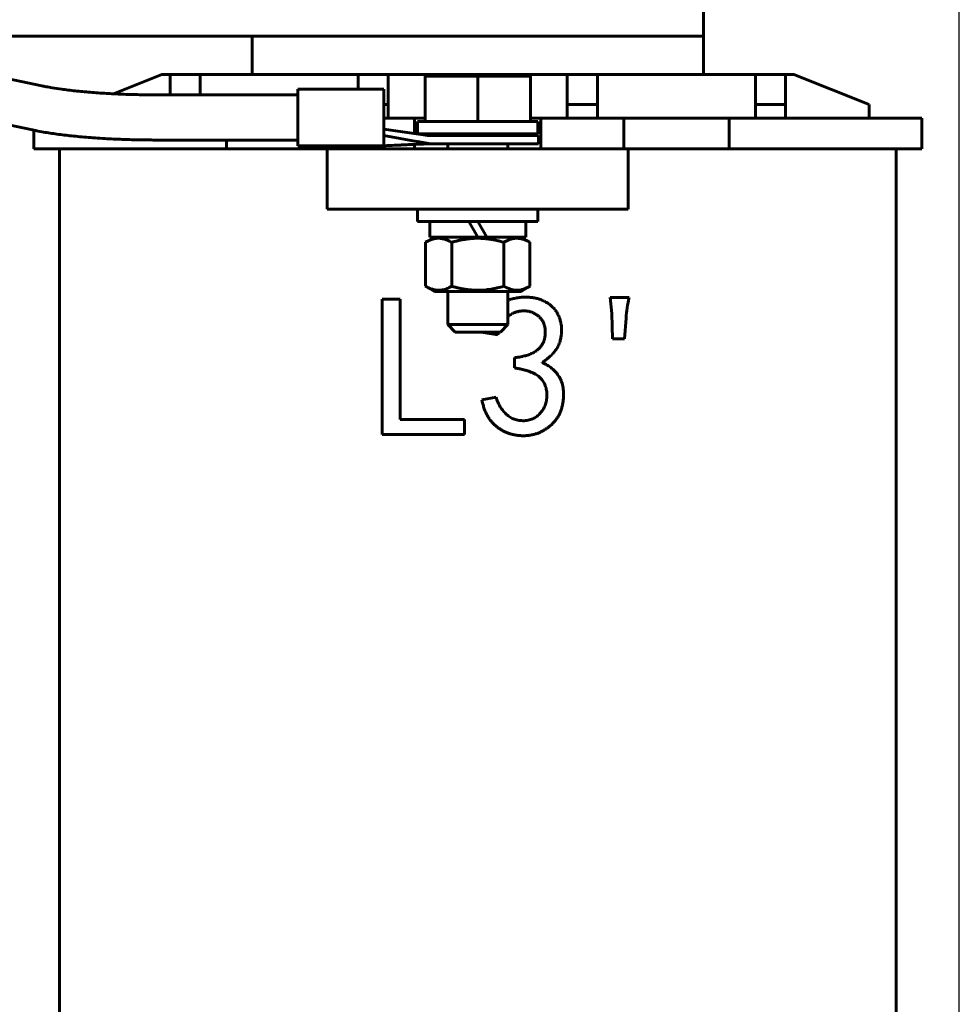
# Model space of a CAD drawing. Header units: millimetres. Extents: x 0 to 297, y 0 to 420.
# Tile 7 of 10: x 127 to 158, y 149 to 182. Entities that reach past the tile are written whole.
import ezdxf

# ---------------------------------------------------------------- set-up
doc = ezdxf.new("R2010")
doc.units = ezdxf.units.MM
doc.linetypes.add('K5LT_BASIC', pattern=[0])
doc.linetypes.add('K5LT_THIN', pattern=[0])
doc.layers.add('Системный слой', color=7, linetype='Continuous')
doc.styles.add('KDIMTEXTSTYLE', font='GOST_AU.SHX', dxfattribs={"width": 0.96, "oblique": 15, "height": 5})
doc.dimstyles.new('KDIMSTYLE (0.50)', dxfattribs={"dimtxt": 5, "dimasz": 1, "dimexe": 2, "dimexo": 0, "dimgap": 1, "dimtad": 1, "dimlfac": 2, "dimtxsty": 'KDIMTEXTSTYLE', "dimsah": 1, "dimcen": 0, "dimdle": 1, "dimadec": 0, "dimazin": 0, "dimtfac": 0.667, "dimtmove": 0, "dimatfit": 3, "dimfxl": 1, "dimtvp": 1, "dimtolj": 1, "dimtzin": 0, "dimarcsym": 0})

# ---------------------------------------------------------------- blocks, each defined once
blk = doc.blocks.new('U1')
at = {"layer": 'Системный слой', "color": 150, "linetype": 'K5LT_BASIC', "lineweight": 60, "true_color": 0x0080ff}
for p, q in [((135.857, 179.681), (135.86, 179.871)), ((135.86, 179.871), (135.863, 179.572)), ((135.863, 179.572), (135.864, 178.897)), ((135.864, 178.897), (135.863, 178.242)), ((135.86, 177.99), (135.857, 178.181)), ((135.863, 178.242), (135.86, 177.99))]:
    blk.add_line(p, q, dxfattribs=at)
blk = doc.blocks.new('U2')
at = {"layer": 'Системный слой', "color": 150, "linetype": 'K5LT_BASIC', "lineweight": 60, "true_color": 0x0080ff}
for p, q in [((139.842, 178.799), (140.092, 178.799)), ((140.128, 178.799), (141.805, 178.799)), ((141.878, 178.799), (143.555, 178.799)), ((143.592, 178.799), (143.842, 178.799))]:
    blk.add_line(p, q, dxfattribs=at)
blk = doc.blocks.new('U3')
at = {"layer": 'Системный слой', "color": 150, "linetype": 'K5LT_BASIC', "lineweight": 60, "true_color": 0x0080ff}
for p, q in [((141.878, 178.799), (141.842, 178.799)), ((143.592, 178.799), (143.555, 178.799))]:
    blk.add_line(p, q, dxfattribs=at)
blk = doc.blocks.new('U4')
at = {"layer": 'Системный слой', "color": 150, "linetype": 'K5LT_BASIC', "lineweight": 60, "true_color": 0x0080ff}
for p, q in [((140.128, 178.799), (140.092, 178.799)), ((141.842, 178.799), (141.805, 178.799))]:
    blk.add_line(p, q, dxfattribs=at)
blk = doc.blocks.new('U8')
at = {"layer": 'Системный слой', "color": 150, "linetype": 'K5LT_BASIC', "lineweight": 60, "true_color": 0x0080ff}
for p, q in [((141.842, 174.951), (140.25, 174.951)), ((143.433, 174.951), (142.14, 174.951))]:
    blk.add_line(p, q, dxfattribs=at)
blk = doc.blocks.new('U9')
at = {"layer": 'Системный слой', "color": 150, "linetype": 'K5LT_BASIC', "lineweight": 60, "true_color": 0x0080ff}
for p, q in [((141.842, 173.151), (140.404, 173.151)), ((143.279, 173.151), (141.842, 173.151))]:
    blk.add_line(p, q, dxfattribs=at)
blk = doc.blocks.new('U10')
at = {"layer": 'Системный слой', "color": 150, "linetype": 'K5LT_BASIC', "lineweight": 60, "true_color": 0x0080ff}
for p, q in [((142.842, 178.382), (142.842, 178.326)), ((142.842, 178.057), (142.842, 177.884)), ((142.842, 173.151), (142.842, 172.049))]:
    blk.add_line(p, q, dxfattribs=at)
blk = doc.blocks.new('U11')
at = {"layer": 'Системный слой', "color": 150, "linetype": 'K5LT_BASIC', "lineweight": 60, "true_color": 0x0080ff}
for p, q in [((140.842, 178.382), (140.842, 178.326)), ((140.842, 178.057), (140.842, 177.884)), ((140.842, 173.151), (140.842, 172.049))]:
    blk.add_line(p, q, dxfattribs=at)
blk = doc.blocks.new('U33')
at = {"layer": 'Системный слой', "color": 150, "linetype": 'K5LT_BASIC', "lineweight": 60, "true_color": 0x0080ff}
blk.add_line((149.342, 181.635), (119.524, 181.635), dxfattribs=at)
blk = doc.blocks.new('U38')
at = {"layer": 'Системный слой', "color": 150, "linetype": 'K5LT_BASIC', "lineweight": 60, "true_color": 0x0080ff}
for p, q in [((139.742, 178.396), (139.742, 178.909)), ((139.742, 177.884), (139.742, 178.035))]:
    blk.add_line(p, q, dxfattribs=at)
blk = doc.blocks.new('U47')
at = {"layer": 'Системный слой', "color": 150, "linetype": 'K5LT_BASIC', "lineweight": 60, "true_color": 0x0080ff}
for p, q in [((149.342, 181.635), (149.342, 180.359)), ((149.342, 132.909), (149.342, 130.235))]:
    blk.add_line(p, q, dxfattribs=at)
blk = doc.blocks.new('U48')
at = {"layer": 'Системный слой', "color": 150, "linetype": 'K5LT_BASIC', "lineweight": 60, "true_color": 0x0080ff}
for p, q in [((134.342, 180.359), (134.342, 181.635)), ((134.342, 130.235), (134.342, 132.909))]:
    blk.add_line(p, q, dxfattribs=at)
blk = doc.blocks.new('U53')
at = {"layer": 'Системный слой', "color": 150, "linetype": 'K5LT_BASIC', "lineweight": 60, "true_color": 0x0080ff}
for p, q in [((143.099, 172.457), (143.068, 172.446)), ((143.129, 172.466), (143.099, 172.457)), ((143.144, 172.47), (143.129, 172.466)), ((143.152, 172.472), (143.144, 172.47)), ((143.155, 172.473), (143.152, 172.472)), ((143.157, 172.474), (143.155, 172.473)), ((143.186, 172.481), (143.157, 172.474)), ((143.216, 172.487), (143.186, 172.481)), ((143.231, 172.49), (143.216, 172.487)), ((143.238, 172.492), (143.231, 172.49)), ((143.242, 172.492), (143.238, 172.492)), ((143.244, 172.493), (143.242, 172.492)), ((143.274, 172.497), (143.244, 172.493)), ((143.302, 172.5), (143.274, 172.497)), ((143.317, 172.502), (143.302, 172.5)), ((143.324, 172.502), (143.317, 172.502)), ((143.328, 172.502), (143.324, 172.502)), ((143.33, 172.502), (143.328, 172.502)), ((143.358, 172.503), (143.33, 172.502)), ((143.387, 172.503), (143.358, 172.503)), ((143.402, 172.502), (143.387, 172.503)), ((143.409, 172.502), (143.402, 172.502)), ((143.413, 172.502), (143.409, 172.502)), ((143.415, 172.502), (143.413, 172.502)), ((143.442, 172.499), (143.415, 172.502)), ((143.471, 172.496), (143.442, 172.499)), ((143.485, 172.494), (143.471, 172.496)), ((143.492, 172.493), (143.485, 172.494)), ((143.496, 172.492), (143.492, 172.493)), ((143.497, 172.492), (143.496, 172.492)), ((143.525, 172.487), (143.497, 172.492)), ((143.553, 172.481), (143.525, 172.487)), ((143.567, 172.477), (143.553, 172.481)), ((143.574, 172.475), (143.567, 172.477)), ((143.578, 172.474), (143.574, 172.475)), ((143.579, 172.473), (143.578, 172.474)), ((143.605, 172.465), (143.579, 172.473)), ((143.634, 172.455), (143.605, 172.465)), ((143.648, 172.449), (143.634, 172.455)), ((143.655, 172.447), (143.648, 172.449)), ((142.856, 172.311), (142.842, 172.298)), ((142.878, 172.332), (142.856, 172.311)), ((142.89, 172.341), (142.878, 172.332)), ((142.896, 172.346), (142.89, 172.341)), ((142.899, 172.349), (142.896, 172.346)), ((142.9, 172.35), (142.899, 172.349)), ((142.928, 172.371), (142.9, 172.35)), ((142.955, 172.39), (142.928, 172.371)), ((142.969, 172.398), (142.955, 172.39)), ((142.976, 172.402), (142.969, 172.398)), ((142.98, 172.404), (142.976, 172.402)), ((142.982, 172.405), (142.98, 172.404)), ((143.011, 172.421), (142.982, 172.405)), ((143.04, 172.434), (143.011, 172.421)), ((143.055, 172.44), (143.04, 172.434)), ((143.063, 172.443), (143.055, 172.44)), ((143.067, 172.445), (143.063, 172.443)), ((143.068, 172.446), (143.067, 172.445)), ((143.658, 172.445), (143.655, 172.447)), ((143.66, 172.444), (143.658, 172.445)), ((143.688, 172.432), (143.66, 172.444)), ((143.715, 172.419), (143.688, 172.432)), ((143.729, 172.413), (143.715, 172.419)), ((143.735, 172.409), (143.729, 172.413)), ((143.738, 172.407), (143.735, 172.409)), ((143.74, 172.406), (143.738, 172.407)), ((143.767, 172.391), (143.74, 172.406)), ((143.792, 172.376), (143.767, 172.391)), ((143.804, 172.368), (143.792, 172.376)), ((143.81, 172.364), (143.804, 172.368)), ((143.813, 172.362), (143.81, 172.364)), ((143.814, 172.361), (143.813, 172.362)), ((143.838, 172.343), (143.814, 172.361)), ((143.86, 172.326), (143.838, 172.343)), ((143.871, 172.316), (143.86, 172.326)), ((143.876, 172.312), (143.871, 172.316)), ((143.878, 172.309), (143.876, 172.312)), ((143.88, 172.308), (143.878, 172.309)), ((143.9, 172.289), (143.88, 172.308)), ((143.919, 172.269), (143.9, 172.289)), ((143.928, 172.258), (143.919, 172.269)), ((143.933, 172.253), (143.928, 172.258)), ((143.935, 172.25), (143.933, 172.253)), ((143.936, 172.249), (143.935, 172.25)), ((143.953, 172.228), (143.936, 172.249)), ((143.97, 172.205), (143.953, 172.228)), ((143.978, 172.194), (143.97, 172.205)), ((143.981, 172.188), (143.978, 172.194)), ((143.983, 172.185), (143.981, 172.188)), ((143.984, 172.184), (143.983, 172.185)), ((143.998, 172.16), (143.984, 172.184)), ((144.011, 172.135), (143.998, 172.16)), ((144.017, 172.122), (144.011, 172.135)), ((144.02, 172.115), (144.017, 172.122)), ((142.537, 171.799), (142.526, 171.769)), ((144.022, 172.112), (144.02, 172.115)), ((144.022, 172.11), (144.022, 172.112)), ((144.033, 172.085), (144.022, 172.11)), ((144.043, 172.058), (144.033, 172.085)), ((144.048, 172.044), (144.043, 172.058)), ((144.05, 172.037), (144.048, 172.044)), ((144.051, 172.033), (144.05, 172.037)), ((144.052, 172.032), (144.051, 172.033)), ((144.059, 172.005), (144.052, 172.032)), ((144.067, 171.975), (144.059, 172.005)), ((144.07, 171.96), (144.067, 171.975)), ((144.071, 171.953), (144.07, 171.96)), ((144.072, 171.949), (144.071, 171.953)), ((144.072, 171.947), (144.072, 171.949)), ((144.077, 171.916), (144.072, 171.947)), ((144.081, 171.884), (144.077, 171.916)), ((144.082, 171.868), (144.081, 171.884)), ((144.083, 171.86), (144.082, 171.868)), ((144.083, 171.856), (144.083, 171.86)), ((144.083, 171.854), (144.083, 171.856)), ((144.085, 171.823), (144.083, 171.854)), ((144.085, 171.791), (144.085, 171.823)), ((142.505, 171.711), (142.504, 171.709)), ((142.506, 171.715), (142.505, 171.711)), ((142.509, 171.723), (142.506, 171.715)), ((142.515, 171.739), (142.509, 171.723)), ((142.526, 171.769), (142.515, 171.739)), ((144.02, 171.458), (144.031, 171.483)), ((144.031, 171.483), (144.041, 171.509)), ((144.041, 171.511), (144.042, 171.514)), ((144.041, 171.509), (144.041, 171.511)), ((144.042, 171.514), (144.045, 171.521)), ((144.045, 171.521), (144.049, 171.534)), ((144.049, 171.534), (144.057, 171.561)), ((144.057, 171.561), (144.064, 171.589)), ((144.064, 171.591), (144.065, 171.594)), ((144.064, 171.589), (144.064, 171.591)), ((144.065, 171.594), (144.067, 171.602)), ((144.067, 171.602), (144.07, 171.616)), ((144.07, 171.616), (144.075, 171.645)), ((144.075, 171.645), (144.079, 171.673)), ((144.079, 171.673), (144.08, 171.675)), ((144.08, 171.679), (144.081, 171.686)), ((144.08, 171.675), (144.08, 171.679)), ((144.081, 171.686), (144.082, 171.701)), ((144.082, 171.701), (144.084, 171.73)), ((144.084, 171.73), (144.085, 171.762)), ((144.085, 171.776), (144.085, 171.791)), ((144.085, 171.768), (144.085, 171.776)), ((144.085, 171.764), (144.085, 171.768)), ((144.085, 171.762), (144.085, 171.764)), ((143.729, 171.136), (143.742, 171.145)), ((143.742, 171.145), (143.769, 171.163)), ((143.769, 171.163), (143.792, 171.179)), ((143.792, 171.179), (143.794, 171.181)), ((143.794, 171.181), (143.797, 171.183)), ((143.797, 171.183), (143.803, 171.188)), ((143.803, 171.188), (143.815, 171.197)), ((143.815, 171.197), (143.839, 171.217)), ((143.839, 171.217), (143.86, 171.236)), ((143.86, 171.236), (143.861, 171.237)), ((143.861, 171.237), (143.864, 171.24)), ((143.864, 171.24), (143.869, 171.245)), ((143.869, 171.245), (143.879, 171.255)), ((143.879, 171.255), (143.9, 171.277)), ((143.9, 171.277), (143.918, 171.297)), ((143.918, 171.297), (143.919, 171.299)), ((143.919, 171.299), (143.921, 171.302)), ((143.921, 171.302), (143.926, 171.307)), ((143.926, 171.307), (143.935, 171.318)), ((143.935, 171.318), (143.952, 171.341)), ((143.952, 171.341), (143.968, 171.364)), ((143.968, 171.364), (143.969, 171.365)), ((143.969, 171.365), (143.97, 171.368)), ((143.97, 171.368), (143.974, 171.374)), ((143.974, 171.374), (143.982, 171.386)), ((143.982, 171.386), (143.996, 171.411)), ((143.996, 171.411), (144.008, 171.434)), ((144.008, 171.434), (144.009, 171.436)), ((144.009, 171.436), (144.011, 171.439)), ((144.011, 171.439), (144.014, 171.445)), ((144.014, 171.445), (144.02, 171.458)), ((143.057, 170.946), (143.061, 170.946)), ((143.061, 170.946), (143.064, 170.947)), ((143.064, 170.947), (143.07, 170.947)), ((143.07, 170.947), (143.078, 170.948)), ((143.078, 170.948), (143.09, 170.949)), ((143.09, 170.949), (143.108, 170.951)), ((143.108, 170.951), (143.135, 170.954)), ((143.135, 170.954), (143.175, 170.959)), ((143.175, 170.959), (143.192, 170.962)), ((143.192, 170.962), (143.194, 170.962)), ((143.194, 170.962), (143.2, 170.963)), ((143.2, 170.963), (143.211, 170.965)), ((143.211, 170.965), (143.233, 170.968)), ((143.233, 170.968), (143.277, 170.976)), ((143.277, 170.976), (143.315, 170.984)), ((143.315, 170.984), (143.318, 170.985)), ((143.318, 170.985), (143.323, 170.986)), ((143.323, 170.986), (143.334, 170.988)), ((143.334, 170.988), (143.355, 170.993)), ((143.355, 170.993), (143.397, 171.003)), ((143.397, 171.003), (143.43, 171.012)), ((143.43, 171.012), (143.433, 171.012)), ((143.433, 171.012), (143.437, 171.014)), ((143.437, 171.014), (143.447, 171.016)), ((143.447, 171.016), (143.465, 171.022)), ((143.465, 171.022), (143.503, 171.034)), ((143.503, 171.034), (143.534, 171.045)), ((143.534, 171.045), (143.537, 171.046)), ((143.537, 171.046), (143.541, 171.047)), ((143.541, 171.047), (143.549, 171.05)), ((143.549, 171.05), (143.567, 171.057)), ((143.567, 171.057), (143.601, 171.071)), ((143.601, 171.071), (143.63, 171.084)), ((143.63, 171.084), (143.632, 171.085)), ((143.632, 171.085), (143.636, 171.087)), ((143.636, 171.087), (143.644, 171.09)), ((143.644, 171.09), (143.659, 171.098)), ((143.659, 171.098), (143.69, 171.114)), ((143.69, 171.114), (143.716, 171.129)), ((143.716, 171.129), (143.718, 171.13)), ((143.718, 171.13), (143.722, 171.132)), ((143.722, 171.132), (143.729, 171.136))]:
    blk.add_line(p, q, dxfattribs=at)
blk = doc.blocks.new('U54')
at = {"layer": 'Системный слой', "color": 150, "linetype": 'K5LT_BASIC', "lineweight": 60, "true_color": 0x0080ff}
for p, q in [((142.842, 172.852), (142.888, 172.87)), ((142.888, 172.87), (142.89, 172.871)), ((142.89, 172.871), (142.893, 172.872)), ((142.893, 172.872), (142.9, 172.874)), ((142.9, 172.874), (142.912, 172.879)), ((142.912, 172.879), (142.939, 172.888)), ((142.939, 172.888), (142.991, 172.903)), ((142.991, 172.903), (142.993, 172.904)), ((142.993, 172.904), (142.997, 172.905)), ((142.997, 172.905), (143.005, 172.907)), ((143.005, 172.907), (143.02, 172.911)), ((143.02, 172.911), (143.05, 172.918)), ((143.05, 172.918), (143.101, 172.929)), ((143.101, 172.929), (143.103, 172.929)), ((143.103, 172.929), (143.108, 172.93)), ((143.108, 172.93), (143.118, 172.932)), ((143.118, 172.932), (143.137, 172.935)), ((143.137, 172.935), (143.176, 172.941)), ((143.176, 172.941), (143.216, 172.946)), ((143.216, 172.946), (143.218, 172.946)), ((143.218, 172.946), (143.223, 172.947)), ((143.223, 172.947), (143.233, 172.948)), ((143.233, 172.948), (143.254, 172.95)), ((143.254, 172.95), (143.294, 172.953)), ((143.294, 172.953), (143.333, 172.956)), ((143.333, 172.956), (143.335, 172.956)), ((143.335, 172.956), (143.34, 172.956)), ((143.34, 172.956), (143.35, 172.957)), ((143.35, 172.957), (143.371, 172.958)), ((143.371, 172.958), (143.411, 172.959)), ((143.411, 172.959), (143.445, 172.959)), ((143.445, 172.959), (143.447, 172.959)), ((143.447, 172.959), (143.452, 172.958)), ((143.452, 172.958), (143.462, 172.958)), ((143.462, 172.958), (143.481, 172.958)), ((143.481, 172.958), (143.518, 172.956)), ((143.518, 172.956), (143.554, 172.954)), ((143.554, 172.954), (143.556, 172.953)), ((143.556, 172.953), (143.561, 172.953)), ((143.561, 172.953), (143.571, 172.952)), ((143.571, 172.952), (143.59, 172.951)), ((143.59, 172.951), (143.628, 172.947)), ((143.628, 172.947), (143.66, 172.943)), ((143.66, 172.943), (143.662, 172.943)), ((143.662, 172.943), (143.667, 172.942)), ((143.667, 172.942), (143.676, 172.941)), ((143.676, 172.941), (143.694, 172.938)), ((143.694, 172.938), (143.729, 172.931)), ((143.729, 172.931), (143.762, 172.924)), ((143.762, 172.924), (143.764, 172.924)), ((143.764, 172.924), (143.768, 172.923)), ((143.768, 172.923), (143.777, 172.921)), ((143.777, 172.921), (143.794, 172.917)), ((143.794, 172.917), (143.828, 172.908)), ((143.828, 172.908), (143.859, 172.899)), ((143.859, 172.899), (143.861, 172.898)), ((143.861, 172.898), (143.865, 172.897)), ((143.865, 172.897), (143.873, 172.894)), ((143.873, 172.894), (143.89, 172.889)), ((143.89, 172.889), (143.922, 172.877)), ((143.922, 172.877), (143.953, 172.866)), ((143.953, 172.866), (143.956, 172.865)), ((143.956, 172.865), (143.96, 172.863)), ((143.96, 172.863), (143.968, 172.86)), ((143.968, 172.86), (143.984, 172.853)), ((143.984, 172.853), (144.016, 172.84)), ((144.016, 172.84), (144.044, 172.827)), ((144.044, 172.827), (144.046, 172.826)), ((144.046, 172.826), (144.05, 172.824)), ((144.05, 172.824), (144.057, 172.82)), ((144.057, 172.82), (144.072, 172.812)), ((144.072, 172.812), (144.102, 172.797)), ((144.102, 172.797), (144.13, 172.781)), ((144.13, 172.781), (144.132, 172.78)), ((144.132, 172.78), (144.135, 172.778)), ((144.135, 172.778), (144.142, 172.773)), ((144.142, 172.773), (144.157, 172.765)), ((144.157, 172.765), (144.185, 172.747)), ((144.185, 172.747), (144.209, 172.73)), ((144.209, 172.73), (144.21, 172.729)), ((144.21, 172.729), (144.213, 172.726)), ((144.213, 172.726), (144.22, 172.722)), ((144.22, 172.722), (144.232, 172.712)), ((144.232, 172.712), (144.257, 172.692)), ((144.257, 172.692), (144.281, 172.672)), ((144.281, 172.672), (144.282, 172.671)), ((144.282, 172.671), (144.285, 172.668)), ((144.285, 172.668), (144.291, 172.663)), ((144.291, 172.663), (144.303, 172.652)), ((144.303, 172.652), (144.327, 172.63)), ((144.327, 172.63), (144.347, 172.61)), ((144.347, 172.61), (144.348, 172.609)), ((144.348, 172.609), (144.351, 172.606)), ((144.351, 172.606), (144.356, 172.6)), ((144.356, 172.6), (144.366, 172.589)), ((144.366, 172.589), (144.386, 172.565)), ((144.386, 172.565), (144.405, 172.541)), ((144.405, 172.541), (144.407, 172.539)), ((144.407, 172.539), (144.409, 172.536)), ((144.409, 172.536), (144.414, 172.53)), ((144.414, 172.53), (144.423, 172.517)), ((144.423, 172.517), (144.442, 172.491)), ((144.442, 172.491), (144.458, 172.467)), ((144.458, 172.467), (144.459, 172.465)), ((144.459, 172.465), (144.461, 172.462)), ((144.461, 172.462), (144.465, 172.455)), ((144.465, 172.455), (144.474, 172.441)), ((144.474, 172.441), (144.49, 172.414)), ((144.49, 172.414), (144.505, 172.386)), ((144.505, 172.386), (144.506, 172.384)), ((144.506, 172.384), (144.507, 172.38)), ((144.507, 172.38), (144.511, 172.373)), ((144.511, 172.373), (144.518, 172.358)), ((144.518, 172.358), (144.531, 172.329)), ((144.531, 172.329), (144.544, 172.3)), ((144.544, 172.3), (144.544, 172.298)), ((144.544, 172.298), (144.546, 172.294)), ((144.546, 172.294), (144.549, 172.286)), ((144.549, 172.286), (144.555, 172.271)), ((144.555, 172.271), (144.566, 172.24)), ((144.566, 172.24), (144.576, 172.21)), ((144.576, 172.21), (144.576, 172.208)), ((144.576, 172.208), (144.577, 172.204)), ((144.577, 172.204), (144.58, 172.196)), ((144.58, 172.196), (144.584, 172.181)), ((144.584, 172.181), (144.593, 172.149)), ((144.593, 172.149), (144.6, 172.118)), ((142.03, 171.788), (142.034, 171.799)), ((144.6, 172.118), (144.6, 172.116)), ((144.6, 172.116), (144.601, 172.112)), ((144.601, 172.112), (144.603, 172.104)), ((144.603, 172.104), (144.606, 172.088)), ((144.606, 172.088), (144.613, 172.055)), ((144.613, 172.055), (144.617, 172.024)), ((144.617, 172.024), (144.618, 172.022)), ((144.618, 172.022), (144.618, 172.018)), ((144.618, 172.018), (144.619, 172.01)), ((144.619, 172.01), (144.621, 171.993)), ((144.621, 171.993), (144.624, 171.96)), ((144.626, 171.798), (144.623, 171.764)), ((144.624, 171.96), (144.626, 171.928)), ((144.626, 171.928), (144.626, 171.926)), ((144.626, 171.926), (144.626, 171.922)), ((144.626, 171.922), (144.627, 171.914)), ((144.627, 171.823), (144.626, 171.815)), ((144.626, 171.815), (144.626, 171.798)), ((144.627, 171.914), (144.627, 171.897)), ((144.627, 171.897), (144.627, 171.863)), ((144.627, 171.863), (144.627, 171.83)), ((144.627, 171.83), (144.627, 171.828)), ((144.627, 171.828), (144.627, 171.823)), ((144.574, 171.49), (144.563, 171.455)), ((144.579, 171.508), (144.574, 171.49)), ((144.581, 171.517), (144.579, 171.508)), ((144.582, 171.522), (144.581, 171.517)), ((144.583, 171.524), (144.582, 171.522)), ((144.591, 171.559), (144.583, 171.524)), ((144.599, 171.594), (144.591, 171.559)), ((144.602, 171.612), (144.599, 171.594)), ((144.604, 171.621), (144.602, 171.612)), ((144.605, 171.626), (144.604, 171.621)), ((144.611, 171.663), (144.605, 171.628)), ((144.605, 171.628), (144.605, 171.626)), ((144.616, 171.698), (144.611, 171.663)), ((144.618, 171.715), (144.616, 171.698)), ((144.619, 171.724), (144.618, 171.715)), ((144.62, 171.728), (144.619, 171.724)), ((144.623, 171.764), (144.62, 171.73)), ((144.62, 171.73), (144.62, 171.728)), ((144.404, 171.161), (144.379, 171.129)), ((144.427, 171.192), (144.404, 171.161)), ((144.438, 171.209), (144.427, 171.192)), ((144.444, 171.217), (144.438, 171.209)), ((144.447, 171.221), (144.444, 171.217)), ((144.448, 171.223), (144.447, 171.221)), ((144.469, 171.256), (144.448, 171.223)), ((144.489, 171.289), (144.469, 171.256)), ((144.498, 171.305), (144.489, 171.289)), ((144.502, 171.314), (144.498, 171.305)), ((144.504, 171.318), (144.502, 171.314)), ((144.506, 171.32), (144.504, 171.318)), ((144.523, 171.354), (144.506, 171.32)), ((144.538, 171.388), (144.523, 171.354)), ((144.545, 171.405), (144.538, 171.388)), ((144.548, 171.414), (144.545, 171.405)), ((144.55, 171.418), (144.548, 171.414)), ((144.551, 171.42), (144.55, 171.418)), ((144.563, 171.455), (144.551, 171.42)), ((144.02, 170.816), (143.998, 170.801)), ((144.059, 170.842), (144.02, 170.816)), ((144.079, 170.856), (144.059, 170.842)), ((144.088, 170.863), (144.079, 170.856)), ((144.093, 170.866), (144.088, 170.863)), ((144.096, 170.868), (144.093, 170.866)), ((144.133, 170.896), (144.096, 170.868)), ((144.169, 170.925), (144.133, 170.896)), ((144.187, 170.939), (144.169, 170.925)), ((144.195, 170.946), (144.187, 170.939)), ((144.2, 170.95), (144.195, 170.946)), ((144.202, 170.952), (144.2, 170.95)), ((144.236, 170.982), (144.202, 170.952)), ((144.268, 171.011), (144.236, 170.982)), ((144.283, 171.025), (144.268, 171.011)), ((144.291, 171.033), (144.283, 171.025)), ((144.295, 171.037), (144.291, 171.033)), ((144.297, 171.039), (144.295, 171.037)), ((144.327, 171.07), (144.297, 171.039)), ((144.354, 171.1), (144.327, 171.07)), ((144.367, 171.115), (144.354, 171.1)), ((144.374, 171.123), (144.367, 171.115)), ((144.377, 171.127), (144.374, 171.123)), ((144.379, 171.129), (144.377, 171.127)), ((143.981, 170.79), (143.978, 170.788)), ((143.986, 170.794), (143.981, 170.79)), ((143.998, 170.801), (143.986, 170.794))]:
    blk.add_line(p, q, dxfattribs=at)
blk = doc.blocks.new('U56')
at = {"layer": 'Системный слой', "color": 150, "linetype": 'K5LT_BASIC', "lineweight": 60, "true_color": 0x0080ff}
for p, q in [((136.842, 177.884), (134.442, 177.884)), ((149.242, 177.884), (146.842, 177.884))]:
    blk.add_line(p, q, dxfattribs=at)
blk = doc.blocks.new('KDIMARROW_01')
at = {"layer": 'Системный слой'}
blk.add_hatch(color=0, dxfattribs=at).paths.add_polyline_path([(0, 0), (-5, 0.658), (-4.5, 0), (-5, -0.658)])
at = {"layer": 'Системный слой', "color": 0, "linetype": 'K5LT_THIN', "lineweight": 18}
for p, q in [((-4.5, 0), (-5, 0.658)), ((-5, 0.658), (0, 0)), ((0, 0), (-5, -0.658)), ((-5, -0.658), (-4.5, 0)), ((0, 0), (-1, 0))]:
    blk.add_line(p, q, dxfattribs=at)

msp = doc.modelspace()

# ---------------------------------------------------------------- linework, layer by layer
at = {"layer": 'Системный слой', "color": 150, "linetype": 'K5LT_BASIC', "lineweight": 60, "true_color": 0x0080ff}
for p, q in [((149.3417, 200.1345), (149.3417, 181.6345)), ((118.5208, 181.8463), (127.357, 179.9813)), ((118.211, 180.3787), (127.0472, 178.5136)), ((131.3417, 180.3588), (129.7346, 179.7159)), ((131.6167, 180.3588), (131.3417, 180.3588)), ((131.6167, 179.6807), (131.6167, 180.3588)), ((131.6167, 180.3588), (132.6167, 180.3588)), ((132.6167, 180.3588), (132.6167, 179.6807)), ((137.8667, 180.3588), (132.6167, 180.3588)), ((137.8667, 179.8711), (137.8667, 180.3588)), ((138.8667, 180.3588), (137.8667, 180.3588)), ((144.8167, 180.3588), (138.8667, 180.3588)), ((138.8667, 180.3588), (138.8667, 179.3588)), ((144.8167, 179.3588), (144.8167, 180.3588)), ((144.8167, 180.3588), (145.8167, 180.3588)), ((145.8167, 180.3588), (145.8167, 179.3588)), ((151.0667, 180.3588), (145.8167, 180.3588)), ((151.0667, 179.3588), (151.0667, 180.3588)), ((151.0667, 180.3588), (152.0667, 180.3588)), ((152.3417, 180.3588), (152.0667, 180.3588)), ((152.0667, 180.3588), (152.0667, 179.3588)), ((154.8417, 179.3588), (152.3417, 180.3588)), ((140.0917, 180.299), (141.8417, 180.299)), ((140.0917, 180.299), (140.0917, 178.799)), ((141.8417, 180.299), (141.8417, 178.799)), ((141.8417, 180.299), (143.5917, 180.299)), ((143.5917, 178.799), (143.5917, 180.299)), ((131.1808, 179.6807), (135.8599, 179.6807)), ((138.7161, 179.8711), (135.8595, 179.8711)), ((135.8595, 179.6807), (135.8595, 179.8711)), ((135.8599, 179.8711), (135.8599, 179.6807)), ((135.8599, 179.8711), (138.7164, 179.8711)), ((138.8667, 179.3588), (138.7202, 179.3588)), ((138.8667, 179.3588), (138.8667, 178.9088)), ((144.8167, 179.3588), (144.8167, 178.9088)), ((145.8167, 179.3588), (144.8167, 179.3588)), ((145.8167, 179.3588), (145.8167, 178.9088)), ((151.0667, 179.3588), (151.0667, 178.9088)), ((152.0667, 179.3588), (151.0667, 179.3588)), ((152.0667, 179.3588), (152.0667, 178.9088)), ((154.8417, 179.3588), (154.8417, 178.9088)), ((139.7417, 178.9088), (138.7207, 178.9088)), ((140.0917, 178.9088), (139.7417, 178.9088)), ((139.8417, 178.3824), (139.8417, 178.799)), ((143.9417, 178.9088), (143.5917, 178.9088)), ((143.8417, 178.3824), (143.8417, 178.799)), ((143.9417, 178.9088), (143.9417, 177.8838)), ((146.6917, 178.9088), (143.9417, 178.9088)), ((146.6917, 177.8838), (146.6917, 178.9088)), ((150.1917, 178.9088), (146.6917, 178.9088)), ((151.5917, 178.9088), (150.1917, 178.9088)), ((150.1917, 178.9088), (150.1917, 177.8838)), ((156.5917, 178.9088), (151.5917, 178.9088)), ((156.5917, 177.8838), (156.5917, 178.9088)), ((127.0917, 177.8838), (127.0917, 178.5044)), ((139.9638, 178.3643), (138.7203, 178.5416)), ((143.8417, 178.3824), (139.8417, 178.3824)), ((139.9638, 178.3643), (139.9664, 178.364)), ((131.1808, 178.1807), (135.8624, 178.1807)), ((133.4917, 177.8838), (133.4917, 178.1807)), ((138.7196, 178.3258), (139.8086, 178.1325)), ((139.8086, 178.1325), (139.8211, 178.1303)), ((140.2342, 178.0569), (140.2309, 178.0569)), ((140.2346, 178.0569), (140.2342, 178.0569)), ((140.2344, 178.3258), (140.3913, 178.3258)), ((140.2346, 178.0569), (140.4748, 178.0569)), ((143.8581, 178.3258), (140.3913, 178.3258)), ((140.4748, 178.0569), (143.8581, 178.0569)), ((143.8581, 178.0569), (143.8581, 178.3258)), ((127.0917, 177.8838), (132.0917, 177.8838)), ((127.9417, 135.3838), (127.9417, 177.8838)), ((132.0917, 177.8838), (133.4917, 177.8838)), ((134.4417, 177.8838), (133.4917, 177.8838)), ((135.8597, 177.9897), (138.7163, 177.9897)), ((146.8417, 177.8838), (136.8417, 177.8838)), ((136.8417, 177.8838), (136.8417, 175.8838)), ((136.9917, 177.9897), (136.9917, 177.8838)), ((146.8417, 177.8838), (146.8417, 175.8838)), ((150.1917, 177.8838), (149.2417, 177.8838)), ((150.1917, 177.8838), (151.5917, 177.8838)), ((151.5917, 177.8838), (156.5917, 177.8838)), ((155.7417, 135.3838), (155.7417, 177.8838)), ((146.8417, 175.8838), (136.8417, 175.8838)), ((139.8417, 175.4674), (139.8417, 175.8838)), ((143.8417, 175.4674), (143.8417, 175.8838)), ((143.8417, 175.4674), (139.8417, 175.4674)), ((140.25, 174.9507), (140.25, 175.4674)), ((141.5434, 175.4674), (141.8417, 174.9507)), ((141.8417, 175.4674), (142.14, 174.9507)), ((143.4333, 174.9507), (143.4333, 175.4674)), ((140.4042, 174.9507), (140.1096, 174.7806)), ((140.1096, 173.3208), (140.1096, 174.7806)), ((140.9756, 173.3208), (140.9756, 174.7806)), ((141.8417, 174.9507), (142.14, 174.9507)), ((142.7077, 173.3208), (142.7077, 174.7806)), ((143.2792, 174.9507), (143.5737, 174.7806)), ((143.5737, 174.7806), (143.5737, 173.3208)), ((140.4042, 173.1507), (140.1096, 173.3208)), ((143.2792, 173.1507), (143.5737, 173.3208)), ((138.662, 172.8933), (139.2673, 172.8933)), ((138.662, 168.3933), (138.662, 172.8933)), ((139.2673, 172.8933), (139.2673, 168.8933)), ((146.2936, 172.4196), (146.241, 172.9459)), ((146.241, 172.9459), (146.8726, 172.9459)), ((146.3199, 171.5775), (146.2936, 172.4196)), ((146.7673, 172.2617), (146.7147, 171.5775)), ((142.8417, 172.049), (140.8417, 172.049)), ((141.0917, 171.799), (140.8417, 172.049)), ((141.0917, 171.799), (142.5917, 171.799)), ((142.5917, 171.799), (142.8417, 172.049)), ((142.5041, 171.7091), (142.0305, 171.788)), ((146.7147, 171.5775), (146.3199, 171.5775)), ((143.0568, 170.6038), (143.0568, 170.9459)), ((141.9778, 169.5512), (142.4515, 169.6301)), ((139.2673, 168.8933), (141.3989, 168.8933)), ((141.3989, 168.8933), (141.3989, 168.3933)), ((141.3989, 168.3933), (138.662, 168.3933))]:
    msp.add_line(p, q, dxfattribs=at)
msp.add_ellipse((138.7163, 178.9307), major_axis=(0, 0.941), ratio=0.004678, start_param=4.712389, end_param=6.2474634, dxfattribs=at)
for points, knots in [([(131.1808, 179.6807), (131.0131, 179.6807), (130.8453, 179.6821), (130.4769, 179.6882), (130.2767, 179.6936), (129.9634, 179.7053), (129.8487, 179.7105), (129.657, 179.7197), (129.5805, 179.724), (129.3191, 179.7394), (129.1381, 179.7521), (128.7904, 179.7807), (128.6236, 179.7965), (128.3071, 179.8309), (128.1572, 179.8493), (127.905, 179.8843), (127.7994, 179.9004), (127.6291, 179.9288), (127.5615, 179.9409), (127.4486, 179.9624), (127.4019, 179.9718), (127.357, 179.9813)], [0, 0, 0, 0, 2.1382112, 2.1382112, 4.7216005, 4.7216005, 6.2427144, 6.2427144, 7.2778115, 7.2778115, 9.8034799, 9.8034799, 12.2919113, 12.2919113, 14.7353287, 14.7353287, 16.6428583, 16.6428583, 17.9887191, 17.9887191, 19, 19, 19, 19]), ([(131.1808, 178.1807), (131.0067, 178.1807), (130.8326, 178.1821), (130.4475, 178.1885), (130.2371, 178.1941), (129.8321, 178.2091), (129.6372, 178.2183), (129.3404, 178.2354), (129.2358, 178.2421), (129.0294, 178.2565), (128.9275, 178.2643), (128.6429, 178.2879), (128.4639, 178.305), (128.1212, 178.3423), (127.9573, 178.3626), (127.6468, 178.4058), (127.4998, 178.4288), (127.2674, 178.4697), (127.1806, 178.4872), (127.0763, 178.5073), (127.0619, 178.5105), (127.0472, 178.5136)], [0, 0, 0, 0, 2.097355, 2.097355, 4.6601473, 4.6601473, 7.098015, 7.098015, 8.447991, 8.447991, 9.797967, 9.797967, 12.2794903, 12.2794903, 14.7256594, 14.7256594, 17.1265324, 17.1265324, 18.7237921, 18.7237921, 19, 19, 19, 19]), ([(138.7196, 178.3258), (138.7193, 178.2338), (138.7183, 178.0618), (138.7169, 177.9897), (138.7163, 177.9897)], [0, 0, 0, 0, 0.25000001, 0.49989467, 0.49989467, 0.49989467, 0.49989467]), ([(140.2309, 178.0569), (140.2308, 178.0569), (140.2306, 178.0569), (140.2303, 178.0569), (140.2301, 178.0569), (140.2296, 178.0569), (140.2292, 178.0569), (140.2279, 178.0569), (140.2279, 178.0569), (140.2246, 178.0567), (140.2244, 178.0567), (140.2216, 178.0566), (140.221, 178.0566), (140.2191, 178.0565), (140.2179, 178.0564), (140.2153, 178.0563), (140.2144, 178.0563), (140.2126, 178.0562), (140.2118, 178.0562), (140.2101, 178.0561), (140.2092, 178.0561), (140.2071, 178.056), (140.206, 178.0559), (140.2037, 178.0558), (140.2025, 178.0558), (140.1989, 178.0556), (140.1965, 178.0555), (140.1916, 178.0553), (140.189, 178.0552), (140.1802, 178.0548), (140.1735, 178.0545), (140.1585, 178.0538), (140.1505, 178.0535), (140.139, 178.0529), (140.1354, 178.0528), (140.1248, 178.0523), (140.1177, 178.052), (140.0965, 178.0511), (140.0823, 178.0504), (140.0398, 178.0485), (140.0115, 178.0473), (139.9265, 178.0435), (139.8698, 178.041), (139.7893, 178.0374), (139.7655, 178.0363), (139.6561, 178.0315), (139.5706, 178.0277), (139.4367, 178.0217), (139.3883, 178.0196), (139.2944, 178.0154), (139.2489, 178.0134), (139.1137, 178.0074), (139.024, 178.0034), (138.8616, 177.9962), (138.7889, 177.9929), (138.7163, 177.9897)], [0, 0, 0, 0, 0.6332456, 0.6332456, 1.4775731, 1.4775731, 3.166228, 3.166228, 5.6758253, 5.6758253, 6.5876836, 6.5876836, 6.8860946, 6.8860946, 7.1845056, 7.1845056, 7.308326, 7.308326, 7.3871187, 7.3871187, 7.4659113, 7.4659113, 7.5418033, 7.5418033, 7.6176952, 7.6176952, 7.7442043, 7.7442043, 7.8707133, 7.8707133, 8.1888244, 8.1888244, 8.5689288, 8.5689288, 8.7360444, 8.7360444, 9.0702756, 9.0702756, 9.738738, 9.738738, 11.0756627, 11.0756627, 13.7495121, 13.7495121, 14.8733546, 14.8733546, 18.9096327, 18.9096327, 21.1904959, 21.1904959, 23.3391351, 23.3391351, 27.5703016, 27.5703016, 31, 31, 31, 31]), ([(140.2346, 178.0569), (140.2239, 178.0591), (140.2035, 178.0631), (140.1742, 178.0687), (140.1479, 178.0737), (140.1244, 178.078), (140.1036, 178.0818), (140.085, 178.0851), (140.0681, 178.0881), (140.0522, 178.0908), (140.0368, 178.0935), (140.0215, 178.0961), (140.006, 178.0988), (139.9901, 178.1015), (139.9732, 178.1043), (139.9548, 178.1074), (139.9343, 178.1109), (139.911, 178.1148), (139.8844, 178.1193), (139.8541, 178.1245), (139.8326, 178.1283), (139.8211, 178.1303)], [0, 0, 0, 0, 0.1172295, 0.221599, 0.3143405, 0.3966499, 0.4692168, 0.5327714, 0.5899631, 0.643774, 0.6958547, 0.7473595, 0.7991952, 0.8520558, 0.9074238, 0.9675843, 1.0346529, 1.1103839, 1.1960727, 1.2929886, 1.4023958, 1.4023958, 1.4023958, 1.4023958]), ([(140.1096, 174.7806), (140.1626, 174.8113), (140.2417, 174.8507), (140.3481, 174.8874), (140.4244, 174.9053), (140.4979, 174.9144), (140.5845, 174.9156), (140.6693, 174.9045), (140.7491, 174.8832), (140.8081, 174.8626), (140.8574, 174.8419), (140.913, 174.8154), (140.951, 174.7949), (140.9756, 174.7806)], [0, 0, 0, 0, 2.6496134, 3.8845782, 5.1408146, 6.3105739, 7.403633, 9.2995331, 10.3997956, 11.2534571, 12.1702522, 12.8400173, 14, 14, 14, 14]), ([(140.9756, 174.7806), (141.0109, 174.7908), (141.0644, 174.8056), (141.1364, 174.8238), (141.2086, 174.841), (141.299, 174.8603), (141.394, 174.8773), (141.4751, 174.8894), (141.5404, 174.8976), (141.6045, 174.9041), (141.6752, 174.9097), (141.7544, 174.9136), (141.8311, 174.9149), (141.8974, 174.9142), (141.9531, 174.9124), (142.0088, 174.9095), (142.0614, 174.9055), (142.1113, 174.9009), (142.1738, 174.8939), (142.247, 174.884), (142.34, 174.8685), (142.4473, 174.8474), (142.5504, 174.8233), (142.6405, 174.7997), (142.6853, 174.7871), (142.7077, 174.7806)], [0, 0, 0, 0, 1.8311534, 2.7467301, 3.6623068, 5.4934602, 7.3246136, 8.4360312, 9.5474489, 10.5843787, 11.6213085, 13.0606235, 14.4999385, 15.4185847, 16.3372309, 17.2558771, 18.1745234, 18.9533373, 19.7321513, 21.2897792, 22.6068864, 24.3948841, 26.6974421, 27.848721, 29, 29, 29, 29]), ([(142.7077, 174.7806), (142.7607, 174.8113), (142.8398, 174.8507), (142.9461, 174.8874), (143.0224, 174.9053), (143.0959, 174.9144), (143.1826, 174.9156), (143.2674, 174.9045), (143.3472, 174.8832), (143.4062, 174.8626), (143.4554, 174.8419), (143.5111, 174.8154), (143.5491, 174.7949), (143.5737, 174.7806)], [0, 0, 0, 0, 2.6496132, 3.8845782, 5.1408146, 6.3105739, 7.403633, 9.2995331, 10.3997956, 11.2534572, 12.1702522, 12.8400173, 14, 14, 14, 14]), ([(140.9756, 173.3208), (140.9226, 173.2901), (140.8435, 173.2507), (140.7372, 173.214), (140.6609, 173.1961), (140.5874, 173.187), (140.5007, 173.1858), (140.4159, 173.1969), (140.3361, 173.2182), (140.2772, 173.2388), (140.2279, 173.2595), (140.1722, 173.286), (140.1342, 173.3065), (140.1096, 173.3208)], [0, 0, 0, 0, 2.6496132, 3.8845782, 5.1408146, 6.3105739, 7.403633, 9.2995331, 10.3997956, 11.2534572, 12.1702522, 12.8400173, 14, 14, 14, 14]), ([(141.8417, 173.1868), (141.8167, 173.1868), (141.767, 173.1875), (141.6926, 173.1907), (141.6183, 173.196), (141.5587, 173.2019), (141.5137, 173.2072), (141.4835, 173.2111), (141.4582, 173.2146), (141.438, 173.2176), (141.4258, 173.2194), (141.4167, 173.2209), (141.411, 173.2218), (141.4055, 173.2227), (141.3982, 173.2238), (141.3893, 173.2253), (141.3792, 173.227), (141.37, 173.2286), (141.3586, 173.2306), (141.3408, 173.2338), (141.3166, 173.2383), (141.2809, 173.2452), (141.2372, 173.2543), (141.1683, 173.2697), (141.0817, 173.2911), (141.0112, 173.3105), (140.9756, 173.3208)], [0, 0, 0, 0, 0.08541, 0.17082, 0.2562301, 0.3416401, 0.3759957, 0.4103513, 0.4447069, 0.4618847, 0.4790625, 0.4854687, 0.491875, 0.4982812, 0.5046875, 0.5175, 0.5303125, 0.5404687, 0.550625, 0.5709375, 0.6039063, 0.636875, 0.6978125, 0.75875, 0.879375, 1, 1, 1, 1]), ([(142.7077, 173.3208), (142.6339, 173.2995), (142.5618, 173.2807), (142.4551, 173.2562), (142.4198, 173.2487), (142.367, 173.2383), (142.3407, 173.2334), (142.3144, 173.2288), (142.2969, 173.2258), (142.2887, 173.2244), (142.1304, 173.1988), (141.9883, 173.1868), (141.8417, 173.1868)], [0, 0, 0, 0, 0.25, 0.25, 0.375, 0.375, 0.4375, 0.46875, 0.46875, 0.5, 0.5, 1, 1, 1, 1]), ([(143.5737, 173.3208), (143.5368, 173.2995), (143.5007, 173.2807), (143.4474, 173.2562), (143.4297, 173.2487), (143.4034, 173.2383), (143.3902, 173.2334), (143.3771, 173.2288), (143.3683, 173.2258), (143.3642, 173.2244), (143.2851, 173.1988), (143.214, 173.1868), (143.104, 173.1868), (143.0678, 173.1898), (143.0135, 173.1988), (142.9954, 173.2026), (142.968, 173.2094), (142.9542, 173.213), (142.9404, 173.2171), (142.9311, 173.2199), (142.9262, 173.2215), (142.8519, 173.2455), (142.7815, 173.2781), (142.7077, 173.3208)], [0, 0, 0, 0, 0.125, 0.125, 0.1875, 0.1875, 0.21875, 0.234375, 0.234375, 0.25, 0.25, 0.5, 0.5, 0.625, 0.625, 0.6875, 0.6875, 0.71875, 0.734375, 0.734375, 0.75, 0.75, 1, 1, 1, 1]), ([(146.8726, 172.9459), (146.8487, 172.8322), (146.8013, 172.6061), (146.7786, 172.3761), (146.7673, 172.2617)], [0, 0, 0, 0, 0.5027795, 1, 1, 1, 1]), ([(143.9778, 170.788), (144.0366, 170.7602), (144.1517, 170.7057), (144.3057, 170.5955), (144.4378, 170.4656), (144.5293, 170.3412), (144.5911, 170.2327), (144.6279, 170.1435), (144.656, 170.0484), (144.6763, 169.9476), (144.6892, 169.8407), (144.6924, 169.7276), (144.6887, 169.6081), (144.676, 169.4847), (144.6556, 169.3608), (144.623, 169.2415), (144.5813, 169.1282), (144.5292, 169.0205), (144.4661, 168.9195), (144.3917, 168.8254), (144.3091, 168.736), (144.2155, 168.6552), (144.1163, 168.5816), (144.0122, 168.5178), (143.905, 168.464), (143.7944, 168.4208), (143.6804, 168.3886), (143.5634, 168.3663), (143.4427, 168.3533), (143.3201, 168.3519), (143.1979, 168.3592), (143.0788, 168.3775), (142.9634, 168.4018), (142.8526, 168.4379), (142.7451, 168.4811), (142.6429, 168.5353), (142.5443, 168.5972), (142.4502, 168.6678), (142.3622, 168.7478), (142.2821, 168.8371), (142.2093, 168.9344), (142.1477, 169.042), (142.0909, 169.1562), (142.0453, 169.2804), (142.0053, 169.4123), (141.9871, 169.5042), (141.9778, 169.5512)], [0, 0, 0, 0, 0.0353833, 0.0692705, 0.1025623, 0.13598, 0.1530165, 0.1704708, 0.18839, 0.2069955, 0.2264245, 0.246968, 0.2685728, 0.2915207, 0.3145081, 0.3368773, 0.3587738, 0.3802259, 0.4019327, 0.4234948, 0.4455346, 0.4681122, 0.4907681, 0.5127759, 0.5345433, 0.5560063, 0.5773522, 0.5989781, 0.6208696, 0.6433506, 0.6656967, 0.6875237, 0.70891, 0.7299007, 0.7509362, 0.7719157, 0.7928347, 0.8143218, 0.8358715, 0.8575523, 0.8795708, 0.9019429, 0.9249779, 0.949008, 0.973929, 1, 1, 1, 1]), ([(142.4515, 169.6301), (142.4702, 169.575), (142.5069, 169.4666), (142.5861, 169.3169), (142.6808, 169.1818), (142.7717, 169.0807), (142.8538, 169.0116), (142.9186, 168.9664), (142.9867, 168.9277), (143.06, 168.8992), (143.1358, 168.8747), (143.2162, 168.861), (143.2996, 168.8532), (143.3854, 168.8518), (143.4709, 168.8596), (143.5535, 168.8753), (143.6319, 168.8984), (143.7057, 168.9306), (143.7739, 168.9724), (143.8391, 169.02), (143.8988, 169.0772), (143.9525, 169.1422), (144.0011, 169.212), (144.043, 169.285), (144.0777, 169.3606), (144.1036, 169.4388), (144.1237, 169.5192), (144.1348, 169.6022), (144.1401, 169.6876), (144.1366, 169.7743), (144.1278, 169.8599), (144.1098, 169.9417), (144.0855, 170.0183), (144.0554, 170.0911), (144.0162, 170.1576), (143.971, 170.2199), (143.9189, 170.277), (143.8587, 170.3288), (143.7909, 170.3768), (143.714, 170.4212), (143.6271, 170.4602), (143.5318, 170.4978), (143.4262, 170.5294), (143.3118, 170.5586), (143.1876, 170.584), (143.1014, 170.5971), (143.0568, 170.6038)], [0, 0, 0, 0, 0.0421545, 0.0827972, 0.1221768, 0.1614951, 0.1808753, 0.1998131, 0.218676, 0.2374728, 0.2566836, 0.2763067, 0.2964043, 0.3173563, 0.3383914, 0.3585206, 0.3781819, 0.3974704, 0.416687, 0.4360372, 0.4558515, 0.476407, 0.4970419, 0.5173929, 0.5373034, 0.5571791, 0.5770478, 0.5972554, 0.617769, 0.6389669, 0.6600494, 0.6800419, 0.6995475, 0.7182171, 0.7369917, 0.7553545, 0.7738496, 0.792872, 0.8127936, 0.8339915, 0.8570584, 0.8818013, 0.9081599, 0.9368209, 0.9673369, 1, 1, 1, 1])]:
    msp.add_open_spline(points, degree=3, knots=knots, dxfattribs=at)
msp.add_rational_spline([(138.7196, 178.3258), (138.7203, 178.4971), (138.7207, 178.7072), (138.7207, 178.9307)], [1, 0.959795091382, 0.959795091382, 1], degree=3, dxfattribs=at)
msp.add_open_spline([(139.9664, 178.364), (140.0546, 178.3514), (140.1439, 178.3394), (140.2344, 178.3258)], degree=3, dxfattribs=at)

# ---------------------------------------------------------------- block references
at = {"layer": 'Системный слой'}
for name in ['U33', 'U48', 'U47', 'U1', 'U38', 'U2', 'U4', 'U3', 'U11', 'U10', 'U56', 'U8', 'U9', 'U54', 'U53']:
    msp.add_blockref(name, (0, 0), dxfattribs=at)

# ---------------------------------------------------------------- dimensions: what is measured, and where the dimension line sits
at = {"layer": 'Системный слой', "color": 7}
msp.add_linear_dim(base=(65.8417, 230.6343), p1=(157.8417, 129.2345), p2=(65.8417, 129.2345), location=(111.8417, 230.6343), text='\\H5.0;\\W0.965;\\Q15;\\H5.0;\\W0.965;\\Q15;\\Q15;Ш', dimstyle='KDIMSTYLE (0.50)', override={"dimexo": 0, "dimblk1": 'KDIMARROW_01', "dimblk2": 'KDIMARROW_01', "dimse1": 0, "dimse2": 0, "dimclrt": 7, "dimtolj": 1}, dxfattribs=at).render()

doc.saveas('drawing.dxf')
